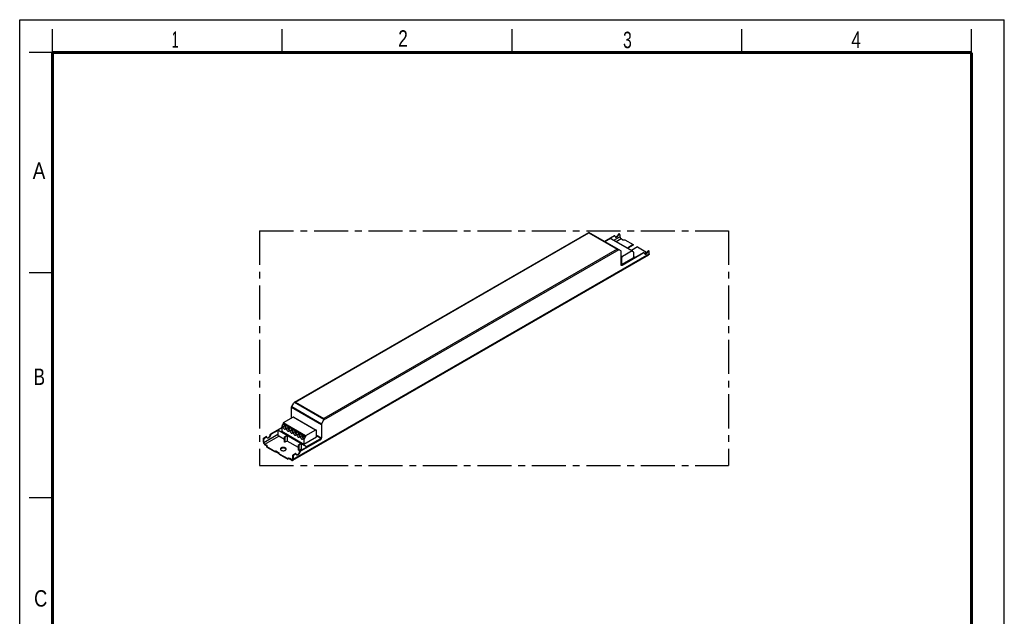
# Model space of a CAD drawing. Header units: millimetres. Extents: x 0 to 210, y 0 to 297.
# Tile 2 of 2: x 0 to 210, y 170 to 297. Entities that reach past the tile are written whole.
import ezdxf

# ---------------------------------------------------------------- set-up
doc = ezdxf.new("R2010")
doc.units = ezdxf.units.MM
doc.header["$LTSCALE"] = 19.36
doc.linetypes.add('CENTER', pattern=[0.6, 0.375, -0.075, 0.075, -0.075])
doc.layers.get('0').update_dxf_attribs({"linetype": 'CONTINUOUS'})
doc.layers.add('DEFAULT_1', color=7, linetype='CENTER')
doc.layers.add('Z_AXIS', color=7, linetype='CONTINUOUS')
doc.styles.add('TEXTSTYLE_2', font='txt', dxfattribs={"width": 0.75})

msp = doc.modelspace()

# ---------------------------------------------------------------- linework, layer by layer
at = {"color": 2, "linetype": 'Continuous'}
for p, q in [((0, 0), (0, 297)), ((0, 297), (210, 297)), ((210, 0), (210, 297)), ((7, 290), (7, 295)), ((56, 290), (56, 295)), ((105, 290), (105, 295)), ((154, 290), (154, 295)), ((203, 290), (203, 295)), ((7, 290), (2, 290)), ((7, 243), (2, 243)), ((7, 195), (2, 195))]:
    msp.add_line(p, q, dxfattribs=at)
at = {"color": 7, "linetype": 'Continuous'}
for p, q in [((58.61, 215.41), (121.361, 251.639)), ((128.231, 247.672), (121.361, 251.639)), ((121.361, 251.639), (121.361, 251.568)), ((124.668, 249.729), (126.757, 250.936)), ((124.679, 249.723), (125.05, 249.937)), ((125.05, 249.937), (125.166, 249.87)), ((126.864, 250.874), (125.145, 249.882)), ((126.939, 250.882), (126.832, 250.943)), ((128.02, 251.118), (128.02, 250.709)), ((128.253, 250.305), (128.656, 250.072)), ((58.235, 203.031), (134.178, 246.876)), ((128.274, 244.708), (128.274, 247.576)), ((128.275, 244.696), (131.202, 246.386)), ((128.38, 244.647), (133.015, 247.323)), ((133.121, 247.262), (128.486, 244.585)), ((131, 246.502), (131.202, 246.386)), ((131.202, 246.386), (131.202, 246.276)), ((133.196, 247.269), (133.09, 247.33)), ((133.63, 247.2), (133.535, 247.255)), ((134.277, 247.096), (134.277, 247.505)), ((57.974, 212.008), (57.974, 214.337)), ((58.017, 214.483), (58.462, 215.253)), ((53.551, 208.67), (55.884, 210.017)), ((55.046, 209.521), (55.884, 210.005)), ((64.338, 210.663), (64.338, 207.794)), ((64.826, 211.579), (64.381, 210.809)), ((64.887, 211.957), (64.887, 211.786)), ((52.183, 207.88), (52.512, 208.07)), ((52.289, 207.819), (52.618, 208.009)), ((52.693, 208.016), (52.587, 208.077)), ((55.046, 209.411), (53.657, 208.609)), ((55.046, 209.521), (55.046, 208.578)), ((55.046, 209.521), (61.198, 205.97)), ((56.478, 207.482), (55.28, 208.174)), ((56.478, 208.033), (56.956, 208.309)), ((56.478, 206.931), (56.478, 208.033)), ((56.478, 208.033), (56.584, 207.972)), ((57.062, 208.248), (56.584, 207.972)), ((56.584, 207.972), (56.584, 206.87)), ((57.062, 208.248), (56.956, 208.309)), ((57.062, 208.248), (57.062, 207.145)), ((64.197, 207.701), (63.288, 208.226)), ((51.971, 206.925), (51.971, 207.513)), ((52.077, 206.864), (52.077, 207.451)), ((52.31, 206.459), (52.713, 206.227)), ((52.31, 206.337), (52.713, 206.104)), ((56.584, 206.87), (56.478, 206.931)), ((57.062, 207.145), (56.584, 206.87)), ((59.448, 205.767), (57.062, 207.145)), ((59.448, 206.319), (59.925, 206.594)), ((59.448, 205.216), (59.448, 206.319)), ((59.448, 206.319), (59.554, 206.257)), ((60.032, 206.533), (59.554, 206.257)), ((59.554, 206.257), (59.554, 205.155)), ((59.809, 205.057), (64.02, 207.488)), ((64.126, 207.427), (59.915, 204.996)), ((60.032, 206.533), (59.925, 206.594)), ((60.032, 206.533), (60.032, 205.431)), ((61.198, 205.97), (64.197, 207.701)), ((61.198, 205.97), (61.198, 205.859)), ((58.228, 203.312), (58.228, 203.9)), ((58.335, 203.839), (58.335, 203.251)), ((58.441, 204.267), (58.769, 204.457)), ((58.876, 204.396), (58.547, 204.206)), ((58.951, 204.403), (58.844, 204.465)), ((59.554, 205.155), (59.448, 205.216)), ((60.032, 205.431), (59.554, 205.155)), ((60.244, 205.308), (60.032, 205.431)), ((57.995, 203.177), (57.592, 203.41)), ((57.995, 203.055), (57.592, 203.287))]:
    msp.add_line(p, q, dxfattribs=at)
at = {"color": 9, "linetype": 'Continuous'}
for p, q in [((58.82, 215.46), (121.361, 251.568)), ((121.361, 251.568), (127.428, 248.065)), ((126.733, 249.966), (128.02, 250.709)), ((126.864, 250.874), (126.757, 250.936)), ((127.199, 249.697), (128.253, 250.305)), ((127.786, 247.929), (64.826, 211.579)), ((127.428, 248.065), (64.887, 211.957)), ((58.335, 203.251), (134.277, 247.096)), ((133.121, 247.262), (133.015, 247.323)), ((128.486, 244.585), (128.38, 244.647)), ((57.974, 214.337), (64.338, 210.663)), ((58.017, 214.483), (64.381, 210.809)), ((58.61, 215.41), (64.887, 211.786)), ((58.82, 215.46), (64.887, 211.957)), ((52.077, 206.864), (55.046, 208.578)), ((52.31, 206.459), (55.28, 208.174)), ((52.618, 208.009), (52.512, 208.07)), ((53.447, 208.512), (53.553, 208.451)), ((53.551, 208.67), (53.657, 208.609)), ((63.288, 208.401), (64.338, 207.794)), ((51.971, 207.513), (52.077, 207.451)), ((52.183, 207.88), (52.289, 207.819)), ((64.02, 207.488), (64.126, 207.427)), ((58.228, 203.9), (58.335, 203.839)), ((58.441, 204.267), (58.547, 204.206)), ((58.876, 204.396), (58.769, 204.457)), ((59.705, 204.899), (59.811, 204.838)), ((59.809, 205.057), (59.915, 204.996)), ((58.228, 203.312), (57.995, 203.177))]:
    msp.add_line(p, q, dxfattribs=at)
at = {"color": 7, "linetype": 'Continuous', "const_width": 0.7}
for points in [[(7, 7), (7, 290)], [(7, 290), (203, 290)], [(203, 7), (203, 290)]]:
    msp.add_lwpolyline(points, dxfattribs=at)
at = {"color": 7, "linetype": 'Continuous'}
for centre, start_param, end_param in [((58.61, 215.167), 0.7854046, 1.5708027), ((64.677, 211.665), -1.5707899, -0.7853918)]:
    msp.add_ellipse(centre, major_axis=(0.148, 0.257), ratio=0.5773494, start_param=start_param, end_param=end_param, dxfattribs=at)
for points, knots in [([(126.757, 250.936), (126.77, 250.943), (126.795, 250.953), (126.822, 250.949), (126.832, 250.943)], [0, 0, 0, 0, 0.5507997, 1, 1, 1, 1]), ([(126.939, 250.882), (126.928, 250.888), (126.901, 250.892), (126.876, 250.882), (126.864, 250.874)], [0, 0, 0, 0, 0.4492003, 1, 1, 1, 1]), ([(126.967, 250.836), (126.966, 250.841), (126.962, 250.859), (126.95, 250.875), (126.939, 250.882)], [0, 0, 0, 0, 0.2804044, 1, 1, 1, 1]), ([(126.967, 250.836), (126.975, 250.798), (126.999, 250.727), (127.053, 250.672), (127.083, 250.655)], [0, 0, 0, 0, 0.5332043, 1, 1, 1, 1]), ([(127.036, 250.693), (127.139, 250.67), (127.289, 250.739), (127.42, 250.854), (127.517, 250.962), (127.577, 251.056), (127.61, 251.123)], [0, 0, 0, 0, 0.4225047, 0.5583673, 0.7020798, 1, 1, 1, 1]), ([(127.083, 250.655), (127.104, 250.643), (127.154, 250.625), (127.236, 250.626), (127.323, 250.651), (127.447, 250.718), (127.591, 250.852), (127.679, 250.987), (127.716, 251.062)], [0, 0, 0, 0, 0.0894921, 0.1861886, 0.294809, 0.4169762, 0.6959871, 1, 1, 1, 1]), ([(128.02, 250.709), (128.02, 250.671), (128.034, 250.59), (128.084, 250.477), (128.157, 250.377), (128.22, 250.324), (128.253, 250.305)], [0, 0, 0, 0, 0.237226, 0.5000011, 0.7627756, 1, 1, 1, 1]), ([(127.428, 248.065), (127.446, 248.065), (127.518, 248.061), (127.591, 248.042), (127.638, 248.015)], [0, 0, 0, 0, 0.2553148, 1, 1, 1, 1]), ([(128.274, 247.576), (128.274, 247.596), (128.269, 247.634), (128.245, 247.664), (128.231, 247.672)], [0, 0, 0, 0, 0.5507571, 1, 1, 1, 1]), ([(133.015, 247.323), (133.028, 247.33), (133.053, 247.34), (133.08, 247.336), (133.09, 247.33)], [0, 0, 0, 0, 0.5507997, 1, 1, 1, 1]), ([(133.196, 247.269), (133.186, 247.275), (133.159, 247.279), (133.134, 247.269), (133.121, 247.262)], [0, 0, 0, 0, 0.4492003, 1, 1, 1, 1]), ([(133.225, 247.224), (133.224, 247.229), (133.22, 247.246), (133.208, 247.262), (133.196, 247.269)], [0, 0, 0, 0, 0.2804044, 1, 1, 1, 1]), ([(133.225, 247.224), (133.233, 247.185), (133.257, 247.114), (133.311, 247.059), (133.341, 247.042)], [0, 0, 0, 0, 0.5332043, 1, 1, 1, 1]), ([(133.293, 247.081), (133.397, 247.058), (133.547, 247.126), (133.677, 247.241), (133.775, 247.349), (133.835, 247.443), (133.868, 247.511)], [0, 0, 0, 0, 0.4225055, 0.558368, 0.7020804, 1, 1, 1, 1]), ([(133.341, 247.042), (133.362, 247.03), (133.412, 247.012), (133.494, 247.013), (133.581, 247.038), (133.705, 247.105), (133.849, 247.239), (133.937, 247.374), (133.974, 247.449)], [0, 0, 0, 0, 0.0894921, 0.1861885, 0.2948089, 0.416976, 0.695987, 1, 1, 1, 1]), ([(134.277, 247.096), (134.277, 247.05), (134.268, 246.983), (134.224, 246.91), (134.194, 246.886), (134.178, 246.876)], [0, 0, 0, 0, 0.5476738, 0.7815637, 1, 1, 1, 1]), ([(128.336, 244.571), (128.316, 244.582), (128.281, 244.626), (128.274, 244.679), (128.274, 244.708)], [0, 0, 0, 0, 0.4492346, 1, 1, 1, 1]), ([(128.38, 244.647), (128.373, 244.642), (128.346, 244.628), (128.315, 244.619), (128.293, 244.618)], [0, 0, 0, 0, 0.2734545, 1, 1, 1, 1]), ([(128.486, 244.585), (128.461, 244.571), (128.412, 244.55), (128.357, 244.559), (128.336, 244.571)], [0, 0, 0, 0, 0.5507632, 1, 1, 1, 1]), ([(57.974, 214.337), (57.974, 214.349), (57.978, 214.4), (57.998, 214.449), (58.017, 214.483)], [0, 0, 0, 0, 0.2291149, 1, 1, 1, 1]), ([(58.82, 215.46), (58.802, 215.46), (58.73, 215.456), (58.657, 215.437), (58.61, 215.41)], [0, 0, 0, 0, 0.2553147, 1, 1, 1, 1]), ([(64.381, 210.809), (64.374, 210.797), (64.351, 210.752), (64.338, 210.7), (64.338, 210.663)], [0, 0, 0, 0, 0.2671441, 1, 1, 1, 1]), ([(52.512, 208.07), (52.524, 208.077), (52.549, 208.088), (52.576, 208.083), (52.587, 208.077)], [0, 0, 0, 0, 0.5507997, 1, 1, 1, 1]), ([(52.693, 208.016), (52.683, 208.022), (52.655, 208.026), (52.63, 208.016), (52.618, 208.009)], [0, 0, 0, 0, 0.4492003, 1, 1, 1, 1]), ([(52.722, 207.971), (52.721, 207.976), (52.716, 207.993), (52.704, 208.01), (52.693, 208.016)], [0, 0, 0, 0, 0.2804044, 1, 1, 1, 1]), ([(52.837, 207.789), (52.808, 207.806), (52.754, 207.861), (52.729, 207.932), (52.722, 207.971)], [0, 0, 0, 0, 0.4667908, 1, 1, 1, 1]), ([(52.789, 207.828), (52.853, 207.814), (52.965, 207.838), (53.093, 207.917), (53.23, 208.039), (53.367, 208.235), (53.432, 208.419), (53.447, 208.512)], [0, 0, 0, 0, 0.1911458, 0.3094175, 0.4407855, 0.7245219, 1, 1, 1, 1]), ([(53.553, 208.451), (53.537, 208.349), (53.463, 208.15), (53.308, 207.943), (53.154, 207.823), (53.041, 207.77), (52.932, 207.754), (52.865, 207.773), (52.837, 207.789)], [0, 0, 0, 0, 0.2835762, 0.5718042, 0.7015593, 0.8154027, 0.9130927, 1, 1, 1, 1]), ([(53.447, 208.512), (53.452, 208.545), (53.478, 208.605), (53.524, 208.654), (53.551, 208.67)], [0, 0, 0, 0, 0.5114681, 1, 1, 1, 1]), ([(53.657, 208.609), (53.63, 208.593), (53.584, 208.544), (53.558, 208.483), (53.553, 208.451)], [0, 0, 0, 0, 0.4885319, 1, 1, 1, 1]), ([(55.046, 208.578), (55.046, 208.54), (55.061, 208.459), (55.111, 208.346), (55.184, 208.246), (55.247, 208.193), (55.28, 208.174)], [0, 0, 0, 0, 0.237226, 0.5000011, 0.7627756, 1, 1, 1, 1]), ([(51.971, 207.513), (51.971, 207.547), (51.984, 207.621), (52.029, 207.724), (52.096, 207.815), (52.153, 207.863), (52.183, 207.88)], [0, 0, 0, 0, 0.2372262, 0.5000016, 0.7627761, 1, 1, 1, 1]), ([(51.971, 206.925), (51.971, 206.869), (51.991, 206.752), (52.064, 206.587), (52.171, 206.442), (52.262, 206.365), (52.31, 206.337)], [0, 0, 0, 0, 0.2372194, 0.5000011, 0.7627822, 1, 1, 1, 1]), ([(52.289, 207.819), (52.259, 207.802), (52.202, 207.754), (52.135, 207.663), (52.09, 207.56), (52.077, 207.486), (52.077, 207.451)], [0, 0, 0, 0, 0.2372239, 0.4999984, 0.7627738, 1, 1, 1, 1]), ([(52.31, 206.459), (52.277, 206.479), (52.214, 206.531), (52.141, 206.631), (52.091, 206.745), (52.077, 206.825), (52.077, 206.864)], [0, 0, 0, 0, 0.2372244, 0.4999989, 0.762774, 1, 1, 1, 1]), ([(64.197, 207.701), (64.178, 207.656), (64.128, 207.575), (64.058, 207.51), (64.02, 207.488)], [0, 0, 0, 0, 0.5238985, 1, 1, 1, 1]), ([(64.338, 207.794), (64.338, 207.76), (64.325, 207.686), (64.279, 207.583), (64.213, 207.492), (64.156, 207.444), (64.126, 207.427)], [0, 0, 0, 0, 0.2372262, 0.5000016, 0.7627761, 1, 1, 1, 1]), ([(58.228, 203.9), (58.228, 203.935), (58.241, 204.008), (58.287, 204.111), (58.353, 204.202), (58.41, 204.25), (58.441, 204.267)], [0, 0, 0, 0, 0.2372262, 0.5000016, 0.7627761, 1, 1, 1, 1]), ([(58.547, 204.206), (58.517, 204.189), (58.46, 204.141), (58.393, 204.05), (58.348, 203.947), (58.335, 203.873), (58.335, 203.839)], [0, 0, 0, 0, 0.2372239, 0.4999984, 0.7627738, 1, 1, 1, 1]), ([(58.769, 204.457), (58.782, 204.464), (58.807, 204.475), (58.834, 204.47), (58.844, 204.465)], [0, 0, 0, 0, 0.5507997, 1, 1, 1, 1]), ([(58.951, 204.403), (58.94, 204.409), (58.913, 204.413), (58.888, 204.403), (58.876, 204.396)], [0, 0, 0, 0, 0.4492003, 1, 1, 1, 1]), ([(58.979, 204.358), (58.978, 204.363), (58.974, 204.38), (58.962, 204.397), (58.951, 204.403)], [0, 0, 0, 0, 0.2804044, 1, 1, 1, 1]), ([(59.095, 204.176), (59.065, 204.193), (59.011, 204.248), (58.987, 204.319), (58.979, 204.358)], [0, 0, 0, 0, 0.4667908, 1, 1, 1, 1]), ([(59.047, 204.215), (59.11, 204.201), (59.223, 204.225), (59.351, 204.304), (59.488, 204.426), (59.625, 204.622), (59.69, 204.806), (59.705, 204.899)], [0, 0, 0, 0, 0.1911458, 0.3094175, 0.4407855, 0.7245219, 1, 1, 1, 1]), ([(59.811, 204.838), (59.795, 204.736), (59.721, 204.538), (59.566, 204.33), (59.412, 204.211), (59.299, 204.157), (59.19, 204.141), (59.123, 204.16), (59.095, 204.176)], [0, 0, 0, 0, 0.2835762, 0.5718042, 0.7015593, 0.8154027, 0.9130927, 1, 1, 1, 1]), ([(59.705, 204.899), (59.71, 204.932), (59.736, 204.993), (59.781, 205.041), (59.809, 205.057)], [0, 0, 0, 0, 0.5114681, 1, 1, 1, 1]), ([(59.915, 204.996), (59.888, 204.98), (59.842, 204.931), (59.816, 204.87), (59.811, 204.838)], [0, 0, 0, 0, 0.4885319, 1, 1, 1, 1]), ([(58.16, 203.161), (58.138, 203.148), (58.077, 203.139), (58.022, 203.161), (57.995, 203.177)], [0, 0, 0, 0, 0.4492374, 1, 1, 1, 1]), ([(57.995, 203.055), (58.035, 203.032), (58.098, 203.006), (58.183, 203.009), (58.219, 203.022), (58.235, 203.031)], [0, 0, 0, 0, 0.5476724, 0.7815628, 1, 1, 1, 1]), ([(58.228, 203.312), (58.228, 203.28), (58.221, 203.222), (58.182, 203.174), (58.16, 203.161)], [0, 0, 0, 0, 0.5507641, 1, 1, 1, 1]), ([(58.235, 203.031), (58.251, 203.04), (58.281, 203.065), (58.325, 203.137), (58.335, 203.205), (58.335, 203.251)], [0, 0, 0, 0, 0.2184363, 0.4523262, 1, 1, 1, 1])]:
    msp.add_open_spline(points, degree=3, knots=knots, dxfattribs=at)
at = {"layer": 'DEFAULT_1', "color": 5, "linetype": 'CENTER'}
for p, q in [((51.167, 251.957), (51.167, 201.944)), ((51.167, 251.957), (151.182, 251.957)), ((151.182, 251.957), (151.182, 201.944)), ((51.167, 201.944), (151.182, 201.944))]:
    msp.add_line(p, q, dxfattribs=at)
at = {"layer": 'Z_AXIS', "color": 7, "linetype": 'Continuous'}
for p, q in [((126.015, 250.36), (124.795, 249.656)), ((126.045, 250.363), (130.691, 247.681)), ((127.716, 251.062), (127.61, 251.123)), ((127.864, 251.289), (127.97, 251.227)), ((129.08, 250.072), (130.873, 249.037)), ((130.873, 249.037), (129.607, 248.306)), ((130.873, 248.915), (129.713, 248.245)), ((131.742, 248.535), (130.477, 247.804)), ((130.873, 249.037), (130.873, 248.915)), ((131.742, 248.535), (133.535, 247.5)), ((128.348, 244.775), (131, 246.306)), ((128.348, 246.098), (128.348, 244.775)), ((130.661, 247.678), (128.561, 246.465)), ((130.703, 247.586), (130.703, 247.653)), ((130.938, 247.42), (130.722, 247.545)), ((131, 246.306), (131, 247.282)), ((133.535, 247.5), (133.535, 247.378)), ((133.974, 247.449), (133.868, 247.511)), ((134.122, 247.676), (134.228, 247.615)), ((128.348, 244.775), (128.274, 244.818)), ((58.324, 212.21), (56.224, 210.997)), ((58.474, 212.224), (63.226, 209.481)), ((55.884, 210.117), (55.884, 209.233)), ((56.163, 210.794), (56.053, 210.603)), ((56.181, 210.924), (56.181, 210.856)), ((55.884, 209.233), (60.636, 206.49)), ((60.636, 206.49), (63.288, 208.021)), ((60.914, 208.05), (60.698, 207.676)), ((60.933, 208.18), (60.933, 208.113)), ((63.076, 209.466), (60.976, 208.254)), ((63.288, 208.021), (63.288, 209.344)), ((52.713, 205.859), (52.713, 205.982)), ((52.713, 205.982), (54.506, 204.947)), ((52.713, 205.859), (54.506, 204.824)), ((60.636, 207.467), (60.636, 206.49)), ((54.506, 204.947), (54.527, 204.959)), ((54.506, 204.824), (54.506, 204.947)), ((54.506, 204.824), (54.527, 204.837)), ((55.396, 204.506), (54.612, 204.959)), ((55.375, 204.396), (54.612, 204.837)), ((55.375, 204.445), (55.396, 204.457)), ((55.375, 204.322), (55.375, 204.445)), ((55.375, 204.445), (57.168, 203.41)), ((55.375, 204.322), (57.168, 203.287)), ((57.168, 203.287), (57.168, 203.41))]:
    msp.add_line(p, q, dxfattribs=at)
at = {"layer": 'Z_AXIS', "color": 9, "linetype": 'Continuous'}
for p, q in [((126.015, 250.36), (130.661, 247.678)), ((128.274, 246.631), (128.561, 246.465)), ((128.274, 246.141), (128.348, 246.098)), ((63.076, 209.466), (58.324, 212.21)), ((56.197, 210.03), (55.932, 210.182)), ((56.251, 210.243), (56.002, 210.387)), ((60.914, 208.05), (56.163, 210.794)), ((60.933, 208.18), (56.181, 210.924)), ((60.933, 208.113), (56.181, 210.856)), ((60.976, 208.254), (56.224, 210.997)), ((56.939, 209.601), (56.675, 209.754)), ((56.994, 209.814), (56.745, 209.958)), ((57.682, 209.172), (57.417, 209.325)), ((57.736, 209.386), (57.487, 209.529)), ((58.424, 208.744), (58.16, 208.896)), ((58.479, 208.957), (58.23, 209.101)), ((59.167, 208.315), (58.902, 208.468)), ((59.221, 208.529), (58.972, 208.672)), ((59.909, 207.886), (59.645, 208.039)), ((59.964, 208.1), (59.715, 208.244)), ((52.713, 206.227), (52.713, 206.104)), ((60.636, 207.467), (60.387, 207.61)), ((60.698, 207.676), (60.457, 207.815)), ((54.527, 204.959), (54.527, 204.837)), ((54.612, 204.959), (54.612, 204.837)), ((55.396, 204.506), (55.396, 204.457)), ((57.592, 203.41), (57.592, 203.287))]:
    msp.add_line(p, q, dxfattribs=at)
at = {"layer": 'Z_AXIS', "color": 7, "linetype": 'Continuous'}
for centre in [(56.976, 210.254), (57.719, 209.825), (58.461, 209.397), (59.204, 208.968), (59.946, 208.54), (60.689, 208.111)]:
    msp.add_arc(centre, 0.433, 229.17743, 234.27342, dxfattribs=at)
for centre, start_param, end_param in [((55.693, 210.421), -1.323589, -0.8480557), ((56.436, 209.993), 4.9595963, 7.6067871), ((57.178, 209.564), 4.9595963, 7.6067871), ((57.921, 209.135), 4.9595963, 7.6067871), ((58.663, 208.707), 4.9595963, 7.6067871), ((59.406, 208.278), 4.9595963, 7.6067871), ((60.148, 207.849), 4.9595963, 7.6067871)]:
    msp.add_ellipse(centre, major_axis=(0.255, 0.441), ratio=0.5773494, start_param=start_param, end_param=end_param, dxfattribs=at)
for points, knots in [([(126.045, 250.363), (126.043, 250.364), (126.033, 250.368), (126.022, 250.364), (126.015, 250.36)], [0, 0, 0, 0, 0.220859, 1, 1, 1, 1]), ([(127.864, 251.289), (127.846, 251.299), (127.797, 251.305), (127.726, 251.271), (127.659, 251.209), (127.624, 251.154), (127.61, 251.123)], [0, 0, 0, 0, 0.1841507, 0.4146883, 0.6950217, 1, 1, 1, 1]), ([(127.97, 251.227), (127.952, 251.238), (127.903, 251.243), (127.832, 251.209), (127.766, 251.147), (127.73, 251.093), (127.716, 251.062)], [0, 0, 0, 0, 0.1841507, 0.4146883, 0.6950217, 1, 1, 1, 1]), ([(128.02, 251.118), (128.02, 251.141), (128.014, 251.183), (127.986, 251.218), (127.97, 251.227)], [0, 0, 0, 0, 0.5507711, 1, 1, 1, 1]), ([(128.656, 250.072), (128.686, 250.055), (128.756, 250.029), (128.868, 250.017), (128.98, 250.029), (129.05, 250.055), (129.08, 250.072)], [0, 0, 0, 0, 0.2372252, 0.5000005, 0.7627756, 1, 1, 1, 1]), ([(128.561, 246.465), (128.53, 246.448), (128.473, 246.4), (128.407, 246.309), (128.361, 246.206), (128.348, 246.133), (128.348, 246.098)], [0, 0, 0, 0, 0.2372253, 0.4999984, 0.7627723, 1, 1, 1, 1]), ([(130.691, 247.681), (130.689, 247.682), (130.679, 247.686), (130.668, 247.682), (130.661, 247.678)], [0, 0, 0, 0, 0.2209219, 1, 1, 1, 1]), ([(130.703, 247.653), (130.703, 247.656), (130.702, 247.667), (130.697, 247.677), (130.691, 247.681)], [0, 0, 0, 0, 0.2953453, 1, 1, 1, 1]), ([(130.722, 247.545), (130.716, 247.548), (130.705, 247.561), (130.703, 247.577), (130.703, 247.586)], [0, 0, 0, 0, 0.4492429, 1, 1, 1, 1]), ([(131, 247.282), (131, 247.311), (130.993, 247.364), (130.958, 247.408), (130.938, 247.42)], [0, 0, 0, 0, 0.5507507, 1, 1, 1, 1]), ([(133.535, 247.5), (133.51, 247.486), (133.468, 247.453), (133.447, 247.401), (133.447, 247.378)], [0, 0, 0, 0, 0.5507659, 1, 1, 1, 1]), ([(133.447, 247.378), (133.447, 247.354), (133.468, 247.302), (133.51, 247.27), (133.535, 247.255)], [0, 0, 0, 0, 0.4492334, 1, 1, 1, 1]), ([(133.535, 247.378), (133.531, 247.376), (133.516, 247.367), (133.502, 247.356), (133.493, 247.347)], [0, 0, 0, 0, 0.2613247, 1, 1, 1, 1]), ([(134.122, 247.676), (134.104, 247.686), (134.055, 247.692), (133.984, 247.658), (133.917, 247.596), (133.882, 247.541), (133.868, 247.511)], [0, 0, 0, 0, 0.1841507, 0.4146883, 0.6950217, 1, 1, 1, 1]), ([(134.228, 247.615), (134.21, 247.625), (134.161, 247.63), (134.09, 247.597), (134.023, 247.535), (133.988, 247.48), (133.974, 247.449)], [0, 0, 0, 0, 0.1841507, 0.4146883, 0.6950217, 1, 1, 1, 1]), ([(134.277, 247.505), (134.277, 247.528), (134.272, 247.57), (134.244, 247.605), (134.228, 247.615)], [0, 0, 0, 0, 0.5507711, 1, 1, 1, 1]), ([(58.474, 212.224), (58.454, 212.236), (58.398, 212.245), (58.349, 212.224), (58.324, 212.21)], [0, 0, 0, 0, 0.4492342, 1, 1, 1, 1]), ([(55.884, 210.117), (55.89, 210.121), (55.91, 210.139), (55.925, 210.163), (55.932, 210.182)], [0, 0, 0, 0, 0.2381975, 1, 1, 1, 1]), ([(56.002, 210.387), (55.988, 210.35), (55.965, 210.282), (55.944, 210.213), (55.932, 210.182)], [0, 0, 0, 0, 0.5447849, 1, 1, 1, 1]), ([(56.181, 210.856), (56.181, 210.851), (56.179, 210.829), (56.171, 210.808), (56.163, 210.794)], [0, 0, 0, 0, 0.2291149, 1, 1, 1, 1]), ([(56.224, 210.997), (56.211, 210.99), (56.191, 210.967), (56.181, 210.938), (56.181, 210.924)], [0, 0, 0, 0, 0.4999983, 1, 1, 1, 1]), ([(56.197, 210.03), (56.189, 210.059), (56.187, 210.101), (56.197, 210.141), (56.2, 210.151)], [0, 0, 0, 0, 0.7461583, 1, 1, 1, 1]), ([(56.197, 210.03), (56.212, 209.973), (56.261, 209.865), (56.353, 209.754), (56.44, 209.693), (56.504, 209.667), (56.564, 209.661), (56.601, 209.672), (56.616, 209.681)], [0, 0, 0, 0, 0.2919811, 0.577462, 0.7043664, 0.8159619, 0.9127584, 1, 1, 1, 1]), ([(56.2, 210.151), (56.208, 210.176), (56.225, 210.208), (56.246, 210.236), (56.251, 210.243)], [0, 0, 0, 0, 0.7460723, 1, 1, 1, 1]), ([(56.533, 210.449), (56.527, 210.441), (56.506, 210.403), (56.5, 210.357), (56.5, 210.324)], [0, 0, 0, 0, 0.2247929, 1, 1, 1, 1]), ([(56.5, 210.324), (56.5, 210.25), (56.544, 210.101), (56.635, 209.977), (56.693, 209.926)], [0, 0, 0, 0, 0.4866441, 1, 1, 1, 1]), ([(57.275, 210.021), (57.27, 210.013), (57.248, 209.974), (57.242, 209.929), (57.242, 209.895)], [0, 0, 0, 0, 0.2247929, 1, 1, 1, 1]), ([(56.616, 209.681), (56.622, 209.685), (56.648, 209.703), (56.666, 209.731), (56.675, 209.754)], [0, 0, 0, 0, 0.2388591, 1, 1, 1, 1]), ([(56.709, 209.857), (56.706, 209.847), (56.695, 209.813), (56.684, 209.778), (56.675, 209.754)], [0, 0, 0, 0, 0.2802812, 1, 1, 1, 1]), ([(56.745, 209.958), (56.735, 209.933), (56.723, 209.899), (56.712, 209.865), (56.709, 209.857)], [0, 0, 0, 0, 0.7545935, 1, 1, 1, 1]), ([(56.939, 209.601), (56.931, 209.63), (56.93, 209.673), (56.94, 209.712), (56.943, 209.722)], [0, 0, 0, 0, 0.7461583, 1, 1, 1, 1]), ([(56.939, 209.601), (56.955, 209.544), (57.003, 209.436), (57.096, 209.326), (57.183, 209.265), (57.246, 209.239), (57.306, 209.232), (57.343, 209.244), (57.358, 209.252)], [0, 0, 0, 0, 0.2919811, 0.577462, 0.7043664, 0.8159619, 0.9127584, 1, 1, 1, 1]), ([(56.943, 209.722), (56.951, 209.747), (56.967, 209.779), (56.988, 209.807), (56.994, 209.814)], [0, 0, 0, 0, 0.7460723, 1, 1, 1, 1]), ([(57.242, 209.895), (57.242, 209.822), (57.286, 209.672), (57.377, 209.548), (57.436, 209.498)], [0, 0, 0, 0, 0.4866441, 1, 1, 1, 1]), ([(57.358, 209.252), (57.365, 209.256), (57.391, 209.274), (57.409, 209.303), (57.417, 209.325)], [0, 0, 0, 0, 0.2388591, 1, 1, 1, 1]), ([(57.452, 209.428), (57.449, 209.418), (57.438, 209.384), (57.427, 209.349), (57.417, 209.325)], [0, 0, 0, 0, 0.2802812, 1, 1, 1, 1]), ([(57.487, 209.529), (57.477, 209.504), (57.466, 209.471), (57.455, 209.437), (57.452, 209.428)], [0, 0, 0, 0, 0.7545935, 1, 1, 1, 1]), ([(57.682, 209.172), (57.674, 209.202), (57.672, 209.244), (57.682, 209.284), (57.685, 209.293)], [0, 0, 0, 0, 0.7461583, 1, 1, 1, 1]), ([(57.682, 209.172), (57.697, 209.115), (57.746, 209.008), (57.838, 208.897), (57.925, 208.836), (57.988, 208.81), (58.049, 208.804), (58.086, 208.815), (58.101, 208.824)], [0, 0, 0, 0, 0.2919811, 0.577462, 0.7043664, 0.8159619, 0.9127584, 1, 1, 1, 1]), ([(57.685, 209.293), (57.693, 209.319), (57.71, 209.35), (57.731, 209.379), (57.736, 209.386)], [0, 0, 0, 0, 0.7460723, 1, 1, 1, 1]), ([(58.018, 209.592), (58.012, 209.584), (57.991, 209.545), (57.984, 209.5), (57.984, 209.466)], [0, 0, 0, 0, 0.2247929, 1, 1, 1, 1]), ([(57.984, 209.466), (57.984, 209.393), (58.029, 209.244), (58.12, 209.119), (58.178, 209.069)], [0, 0, 0, 0, 0.4866441, 1, 1, 1, 1]), ([(58.101, 208.824), (58.107, 208.828), (58.133, 208.846), (58.151, 208.874), (58.16, 208.896)], [0, 0, 0, 0, 0.2388591, 1, 1, 1, 1]), ([(58.194, 209), (58.191, 208.99), (58.18, 208.955), (58.169, 208.921), (58.16, 208.896)], [0, 0, 0, 0, 0.2802812, 1, 1, 1, 1]), ([(58.23, 209.101), (58.22, 209.076), (58.208, 209.042), (58.197, 209.008), (58.194, 209)], [0, 0, 0, 0, 0.7545935, 1, 1, 1, 1]), ([(58.424, 208.744), (58.416, 208.773), (58.415, 208.815), (58.425, 208.855), (58.428, 208.865)], [0, 0, 0, 0, 0.7461583, 1, 1, 1, 1]), ([(58.424, 208.744), (58.44, 208.687), (58.488, 208.579), (58.581, 208.468), (58.668, 208.407), (58.731, 208.381), (58.791, 208.375), (58.828, 208.386), (58.843, 208.395)], [0, 0, 0, 0, 0.2919811, 0.577462, 0.7043664, 0.8159619, 0.9127584, 1, 1, 1, 1]), ([(58.428, 208.865), (58.436, 208.89), (58.452, 208.922), (58.473, 208.95), (58.479, 208.957)], [0, 0, 0, 0, 0.7460723, 1, 1, 1, 1]), ([(58.76, 209.163), (58.754, 209.155), (58.733, 209.117), (58.727, 209.071), (58.727, 209.038)], [0, 0, 0, 0, 0.2247929, 1, 1, 1, 1]), ([(58.727, 209.038), (58.727, 208.964), (58.771, 208.815), (58.862, 208.691), (58.921, 208.64)], [0, 0, 0, 0, 0.4866441, 1, 1, 1, 1]), ([(58.843, 208.395), (58.85, 208.399), (58.876, 208.417), (58.894, 208.445), (58.902, 208.468)], [0, 0, 0, 0, 0.2388591, 1, 1, 1, 1]), ([(58.937, 208.571), (58.934, 208.561), (58.923, 208.527), (58.912, 208.492), (58.902, 208.468)], [0, 0, 0, 0, 0.2802812, 1, 1, 1, 1]), ([(58.972, 208.672), (58.962, 208.647), (58.951, 208.613), (58.94, 208.579), (58.937, 208.571)], [0, 0, 0, 0, 0.7545935, 1, 1, 1, 1]), ([(59.167, 208.315), (59.159, 208.344), (59.157, 208.387), (59.167, 208.426), (59.17, 208.436)], [0, 0, 0, 0, 0.7461583, 1, 1, 1, 1]), ([(59.167, 208.315), (59.182, 208.258), (59.231, 208.15), (59.323, 208.04), (59.41, 207.979), (59.473, 207.953), (59.534, 207.946), (59.571, 207.958), (59.586, 207.966)], [0, 0, 0, 0, 0.2919811, 0.577462, 0.7043664, 0.8159619, 0.9127584, 1, 1, 1, 1]), ([(59.17, 208.436), (59.178, 208.461), (59.195, 208.493), (59.216, 208.521), (59.221, 208.529)], [0, 0, 0, 0, 0.7460723, 1, 1, 1, 1]), ([(59.502, 208.735), (59.497, 208.727), (59.476, 208.688), (59.469, 208.643), (59.469, 208.609)], [0, 0, 0, 0, 0.2247929, 1, 1, 1, 1]), ([(59.469, 208.609), (59.469, 208.536), (59.514, 208.386), (59.605, 208.262), (59.663, 208.212)], [0, 0, 0, 0, 0.4866441, 1, 1, 1, 1]), ([(59.586, 207.966), (59.592, 207.97), (59.618, 207.989), (59.636, 208.017), (59.645, 208.039)], [0, 0, 0, 0, 0.2388591, 1, 1, 1, 1]), ([(59.679, 208.142), (59.676, 208.133), (59.665, 208.098), (59.654, 208.063), (59.645, 208.039)], [0, 0, 0, 0, 0.2802812, 1, 1, 1, 1]), ([(59.715, 208.244), (59.705, 208.218), (59.693, 208.185), (59.682, 208.151), (59.679, 208.142)], [0, 0, 0, 0, 0.7545935, 1, 1, 1, 1]), ([(59.909, 207.886), (59.901, 207.916), (59.899, 207.958), (59.909, 207.998), (59.913, 208.008)], [0, 0, 0, 0, 0.7461583, 1, 1, 1, 1]), ([(59.913, 208.008), (59.921, 208.033), (59.937, 208.064), (59.958, 208.093), (59.964, 208.1)], [0, 0, 0, 0, 0.7460723, 1, 1, 1, 1]), ([(60.245, 208.306), (60.239, 208.298), (60.218, 208.259), (60.212, 208.214), (60.212, 208.18)], [0, 0, 0, 0, 0.2247929, 1, 1, 1, 1]), ([(60.212, 208.18), (60.212, 208.107), (60.256, 207.958), (60.347, 207.833), (60.405, 207.783)], [0, 0, 0, 0, 0.4866441, 1, 1, 1, 1]), ([(60.933, 208.113), (60.933, 208.108), (60.931, 208.086), (60.923, 208.065), (60.914, 208.05)], [0, 0, 0, 0, 0.2291149, 1, 1, 1, 1]), ([(60.976, 208.254), (60.963, 208.246), (60.943, 208.224), (60.933, 208.195), (60.933, 208.18)], [0, 0, 0, 0, 0.4999983, 1, 1, 1, 1]), ([(63.226, 209.481), (63.205, 209.493), (63.15, 209.501), (63.1, 209.481), (63.076, 209.466)], [0, 0, 0, 0, 0.449216, 1, 1, 1, 1]), ([(63.288, 209.344), (63.288, 209.372), (63.281, 209.426), (63.246, 209.469), (63.226, 209.481)], [0, 0, 0, 0, 0.5507862, 1, 1, 1, 1]), ([(52.801, 206.104), (52.801, 206.128), (52.78, 206.18), (52.738, 206.212), (52.713, 206.227)], [0, 0, 0, 0, 0.4492334, 1, 1, 1, 1]), ([(52.713, 205.982), (52.738, 205.996), (52.78, 206.029), (52.801, 206.081), (52.801, 206.104)], [0, 0, 0, 0, 0.5507659, 1, 1, 1, 1]), ([(52.755, 206.074), (52.752, 206.077), (52.739, 206.088), (52.724, 206.098), (52.713, 206.104)], [0, 0, 0, 0, 0.2388553, 1, 1, 1, 1]), ([(59.909, 207.886), (59.925, 207.829), (59.973, 207.722), (60.066, 207.611), (60.153, 207.55), (60.216, 207.524), (60.276, 207.518), (60.313, 207.529), (60.328, 207.538)], [0, 0, 0, 0, 0.2919811, 0.577462, 0.7043664, 0.8159619, 0.9127584, 1, 1, 1, 1]), ([(60.328, 207.538), (60.335, 207.542), (60.361, 207.56), (60.378, 207.588), (60.387, 207.61)], [0, 0, 0, 0, 0.2388591, 1, 1, 1, 1]), ([(60.422, 207.714), (60.419, 207.704), (60.408, 207.669), (60.397, 207.635), (60.387, 207.61)], [0, 0, 0, 0, 0.2802812, 1, 1, 1, 1]), ([(60.457, 207.815), (60.447, 207.79), (60.435, 207.756), (60.424, 207.722), (60.422, 207.714)], [0, 0, 0, 0, 0.7545935, 1, 1, 1, 1]), ([(60.698, 207.676), (60.688, 207.659), (60.656, 207.594), (60.636, 207.52), (60.636, 207.467)], [0, 0, 0, 0, 0.2671441, 1, 1, 1, 1]), ([(54.612, 204.959), (54.599, 204.966), (54.569, 204.972), (54.539, 204.966), (54.527, 204.959)], [0, 0, 0, 0, 0.5000005, 1, 1, 1, 1]), ([(54.612, 204.837), (54.599, 204.844), (54.569, 204.85), (54.539, 204.844), (54.527, 204.837)], [0, 0, 0, 0, 0.5000005, 1, 1, 1, 1]), ([(55.414, 204.482), (55.414, 204.484), (55.412, 204.494), (55.403, 204.502), (55.396, 204.506)], [0, 0, 0, 0, 0.2209358, 1, 1, 1, 1]), ([(55.403, 204.461), (55.404, 204.463), (55.41, 204.468), (55.414, 204.476), (55.414, 204.482)], [0, 0, 0, 0, 0.2842507, 1, 1, 1, 1]), ([(56.648, 205.682), (56.603, 205.708), (56.499, 205.751), (56.331, 205.784), (56.154, 205.789), (55.981, 205.765), (55.827, 205.713), (55.703, 205.638), (55.62, 205.543), (55.598, 205.466), (55.598, 205.431)], [0, 0, 0, 0, 0.1288259, 0.2705673, 0.4178833, 0.5623874, 0.6962028, 0.8135959, 0.9130662, 1, 1, 1, 1]), ([(55.598, 205.431), (55.598, 205.407), (55.607, 205.358), (55.644, 205.29), (55.702, 205.229), (55.751, 205.195), (55.778, 205.18)], [0, 0, 0, 0, 0.2177709, 0.4509494, 0.7101992, 1, 1, 1, 1]), ([(55.645, 205.444), (55.641, 205.439), (55.627, 205.418), (55.616, 205.395), (55.61, 205.377)], [0, 0, 0, 0, 0.2593834, 1, 1, 1, 1]), ([(56.648, 205.559), (56.57, 205.604), (56.384, 205.663), (56.098, 205.67), (55.835, 205.605), (55.689, 205.505), (55.645, 205.444)], [0, 0, 0, 0, 0.2522013, 0.5298475, 0.7902325, 1, 1, 1, 1]), ([(55.778, 205.18), (55.824, 205.153), (55.927, 205.111), (56.095, 205.077), (56.273, 205.072), (56.445, 205.097), (56.6, 205.148), (56.723, 205.223), (56.807, 205.318), (56.828, 205.395), (56.828, 205.431)], [0, 0, 0, 0, 0.1288259, 0.2705673, 0.4178833, 0.5623874, 0.6962028, 0.8135959, 0.9130662, 1, 1, 1, 1]), ([(56.828, 205.431), (56.828, 205.454), (56.82, 205.503), (56.782, 205.571), (56.724, 205.632), (56.675, 205.666), (56.648, 205.682)], [0, 0, 0, 0, 0.2177709, 0.4509494, 0.7101992, 1, 1, 1, 1]), ([(56.781, 205.444), (56.773, 205.455), (56.736, 205.501), (56.687, 205.537), (56.648, 205.559)], [0, 0, 0, 0, 0.2300664, 1, 1, 1, 1]), ([(56.816, 205.377), (56.814, 205.383), (56.805, 205.407), (56.792, 205.429), (56.781, 205.444)], [0, 0, 0, 0, 0.2420045, 1, 1, 1, 1]), ([(57.592, 203.41), (57.562, 203.427), (57.492, 203.453), (57.38, 203.465), (57.268, 203.453), (57.198, 203.427), (57.168, 203.41)], [0, 0, 0, 0, 0.2372252, 0.5000005, 0.7627756, 1, 1, 1, 1]), ([(57.592, 203.287), (57.562, 203.305), (57.492, 203.33), (57.38, 203.342), (57.268, 203.33), (57.198, 203.305), (57.168, 203.287)], [0, 0, 0, 0, 0.2372252, 0.5000005, 0.7627756, 1, 1, 1, 1])]:
    msp.add_open_spline(points, degree=3, knots=knots, dxfattribs=at)
for points in [[(133.477, 247.33), (133.473, 247.326), (133.47, 247.321), (133.467, 247.317)], [(133.493, 247.347), (133.487, 247.342), (133.482, 247.336), (133.477, 247.33)], [(52.771, 206.057), (52.766, 206.063), (52.761, 206.069), (52.755, 206.074)], [(52.781, 206.043), (52.778, 206.048), (52.775, 206.053), (52.771, 206.057)], [(55.396, 204.457), (55.399, 204.458), (55.401, 204.46), (55.403, 204.461)]]:
    msp.add_open_spline(points, degree=3, dxfattribs=at)

# ---------------------------------------------------------------- texts
at = {"color": 5, "linetype": 'Continuous', "style": 'TEXTSTYLE_2'}
for s, width, p in [('1', 0.571429, (32.414, 291)), ('2', 0.785714, (80.731, 291.24)), ('3', 0.714286, (128.684, 290.943)), ('4', 0.785714, (177.383, 290.991)), ('A', 0.857143, (2.787, 263.048)), ('B', 0.785714, (2.959, 219.099)), ('C', 0.833333, (3.07, 171.834))]:
    msp.add_text(s, height=3.5, dxfattribs=dict(at, width=width)).set_placement(p)

doc.saveas('drawing.dxf')
